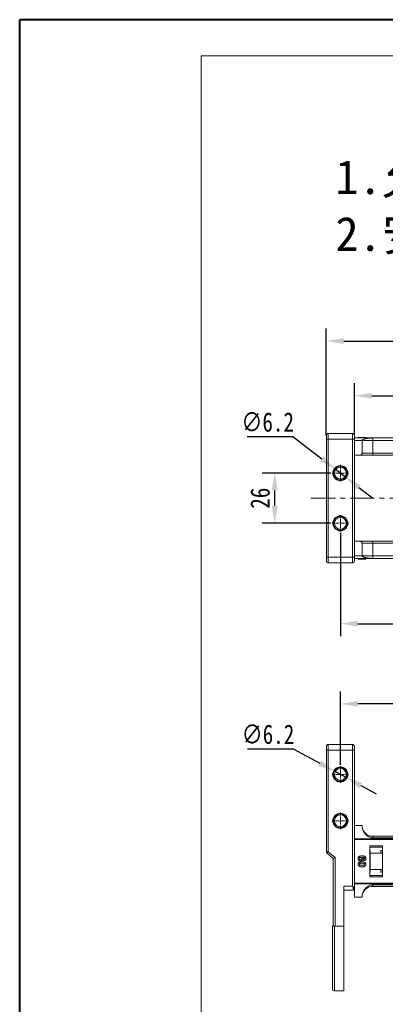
# Model space of a CAD drawing. Header units: millimetres. Extents: x -956 to 636, y -192 to 923.
# Tile 4 of 75: x -956 to -767, y 414 to 923. Entities that reach past the tile are written whole.
import ezdxf

# ---------------------------------------------------------------- set-up
doc = ezdxf.new("R2010")
doc.units = ezdxf.units.MM
doc.linetypes.add('CENTER', pattern=[0.6, 0.375, -0.075, 0.075, -0.075])
doc.linetypes.add('CENTERX2', pattern=[20.32, 12.7, -2.54, 2.54, -2.54])
doc.styles.get("Standard").update_dxf_attribs({"font": '仿宋_GB2312.ttf', "width": 0.8})
doc.styles.add('样式 6', font='仿宋_GB2312.ttf')
doc.dimstyles.new('ISO-45.1', dxfattribs={"dimtxt": 10, "dimasz": 9, "dimexe": 6.5, "dimexo": 0.625, "dimgap": 2.5, "dimtad": 1, "dimtoh": 1, "dimdsep": 46, "dimtxsty": 'Standard', "dimcen": 2.5, "dimadec": 0, "dimazin": 0, "dimtfac": 1, "dimtmove": 0, "dimatfit": 3, "dimfxl": 0, "dimarcsym": 0})
doc.dimstyles.new('副本 ISO-45.1', dxfattribs={"dimtxt": 10, "dimasz": 9, "dimexe": 6.5, "dimexo": 0.625, "dimgap": 2.5, "dimtad": 1, "dimdsep": 46, "dimtxsty": 'Standard', "dimcen": 2.5, "dimadec": 0, "dimazin": 0, "dimtfac": 1, "dimtmove": 0, "dimatfit": 3, "dimfxl": 0, "dimarcsym": 0})

# ---------------------------------------------------------------- blocks, each defined once
blk = doc.blocks.new('*D3288')
at = {"color": 0, "lineweight": -2}
for p, q in [((-789.95, 537.54), (-789.95, 575.61)), ((-475.45, 537.54), (-475.45, 575.61)), ((-484.45, 569.11), (-780.95, 569.11))]:
    blk.add_line(p, q, dxfattribs=at)
at = {"color": 0, "lineweight": 9}
for points in [[(-780.95, 570.61), (-780.95, 567.61), (-789.95, 569.11)], [(-484.45, 570.61), (-484.45, 567.61), (-475.45, 569.11)]]:
    blk.add_solid(points, dxfattribs=at)
at = {"layer": 'Defpoints', "color": 0, "lineweight": 9}
for p in [(-789.95, 569.11), (-789.95, 536.92), (-475.45, 536.92)]:
    blk.add_point(p, dxfattribs=at)
at = {"color": 0, "lineweight": 9, "insert": (-632.7, 576.61), "char_height": 10, "attachment_point": 5}
blk.add_mtext('314.5', dxfattribs=at)
blk = doc.blocks.new('*D3275')
at = {"color": 0, "lineweight": -2}
for p, q in [((-789.95, 657.71), (-789.95, 604.16)), ((-475.45, 657.71), (-475.45, 604.16)), ((-780.95, 610.66), (-484.45, 610.66))]:
    blk.add_line(p, q, dxfattribs=at)
at = {"color": 0, "lineweight": 9}
for points in [[(-780.95, 612.16), (-780.95, 609.16), (-789.95, 610.66)], [(-484.45, 612.16), (-484.45, 609.16), (-475.45, 610.66)]]:
    blk.add_solid(points, dxfattribs=at)
at = {"layer": 'Defpoints', "color": 0, "lineweight": 9}
for p in [(-789.95, 658.34), (-475.45, 658.34), (-475.45, 610.66)]:
    blk.add_point(p, dxfattribs=at)
at = {"color": 0, "lineweight": 9, "insert": (-632.7, 618.16), "char_height": 10, "attachment_point": 5}
blk.add_mtext('314.5', dxfattribs=at)
blk = doc.blocks.new('*D3276')
at = {"color": 0, "lineweight": -2}
for p, q in [((-794.86, 688.63), (-830.4, 688.63)), ((-823.9, 671.63), (-823.9, 679.63)), ((-794.86, 662.63), (-830.4, 662.63))]:
    blk.add_line(p, q, dxfattribs=at)
at = {"color": 0, "lineweight": 9}
for points in [[(-825.4, 679.63), (-822.4, 679.63), (-823.9, 688.63)], [(-825.4, 671.63), (-822.4, 671.63), (-823.9, 662.63)]]:
    blk.add_solid(points, dxfattribs=at)
at = {"layer": 'Defpoints', "color": 0, "lineweight": 9}
for p in [(-823.9, 688.63), (-794.24, 688.63), (-794.24, 662.63)]:
    blk.add_point(p, dxfattribs=at)
at = {"color": 0, "lineweight": 9, "insert": (-831.4, 675.63), "char_height": 10, "attachment_point": 5, "rotation": 90}
blk.add_mtext('26', dxfattribs=at)
blk = doc.blocks.new('*D3279')
at = {"color": 0, "lineweight": -2}
for p, q in [((-782.7, 708.42), (-782.7, 735.18)), ((-482.7, 708.42), (-482.7, 735.18)), ((-773.7, 728.68), (-491.7, 728.68))]:
    blk.add_line(p, q, dxfattribs=at)
at = {"color": 0, "lineweight": 9}
for points in [[(-773.7, 730.18), (-773.7, 727.18), (-782.7, 728.68)], [(-491.7, 730.18), (-491.7, 727.18), (-482.7, 728.68)]]:
    blk.add_solid(points, dxfattribs=at)
at = {"layer": 'Defpoints', "color": 0, "lineweight": 9}
for p in [(-482.7, 728.68), (-782.7, 707.8), (-482.7, 707.8)]:
    blk.add_point(p, dxfattribs=at)
at = {"color": 0, "lineweight": 9, "insert": (-632.7, 736.18), "char_height": 10, "attachment_point": 5}
blk.add_mtext('300', dxfattribs=at)
blk = doc.blocks.new('*D3280')
at = {"color": 0, "lineweight": -2}
for p, q in [((-797.2, 708.14), (-797.2, 763.48)), ((-468.2, 708.14), (-468.2, 763.48)), ((-788.2, 756.98), (-477.2, 756.98))]:
    blk.add_line(p, q, dxfattribs=at)
at = {"color": 0, "lineweight": 9}
for points in [[(-788.2, 758.48), (-788.2, 755.48), (-797.2, 756.98)], [(-477.2, 758.48), (-477.2, 755.48), (-468.2, 756.98)]]:
    blk.add_solid(points, dxfattribs=at)
at = {"layer": 'Defpoints', "color": 0, "lineweight": 9}
for p in [(-468.2, 756.98), (-797.2, 707.51), (-468.2, 707.51)]:
    blk.add_point(p, dxfattribs=at)
at = {"color": 0, "lineweight": 9, "insert": (-632.7, 764.48), "char_height": 10, "attachment_point": 5}
blk.add_mtext('329', dxfattribs=at)
blk = doc.blocks.new('*D3281')
at = {"color": 0, "lineweight": -2}
for p, q in [((-838.16, 707.5), (-814.45, 707.5)), ((-814.45, 707.5), (-799.53, 696.01)), ((-787.49, 686.73), (-792.4, 690.52)), ((-780.36, 681.24), (-773.23, 675.75))]:
    blk.add_line(p, q, dxfattribs=at)
at = {"color": 0, "lineweight": 9}
for points in [[(-798.62, 697.2), (-800.45, 694.82), (-792.4, 690.52)], [(-779.45, 682.43), (-781.28, 680.05), (-787.49, 686.73)]]:
    blk.add_solid(points, dxfattribs=at)
at = {"layer": 'Defpoints', "color": 0, "lineweight": 9}
for p in [(-792.4, 690.52), (-787.49, 686.73)]:
    blk.add_point(p, dxfattribs=at)
at = {"color": 0, "lineweight": 9, "insert": (-827.56, 715), "char_height": 10, "attachment_point": 5}
blk.add_mtext('∅6.2', dxfattribs=at)
blk = doc.blocks.new('*D3282')
at = {"color": 0, "lineweight": -2}
for p, q in [((-838.01, 545.84), (-814.3, 545.84)), ((-814.3, 545.84), (-800.58, 538.4)), ((-787.22, 531.15), (-792.67, 534.11)), ((-779.31, 526.86), (-771.4, 522.57))]:
    blk.add_line(p, q, dxfattribs=at)
at = {"color": 0, "lineweight": 9}
for points in [[(-799.87, 539.71), (-801.3, 537.08), (-792.67, 534.11)], [(-778.59, 528.18), (-780.02, 525.54), (-787.22, 531.15)]]:
    blk.add_solid(points, dxfattribs=at)
at = {"layer": 'Defpoints', "color": 0, "lineweight": 9}
for p in [(-792.67, 534.11), (-787.22, 531.15)]:
    blk.add_point(p, dxfattribs=at)
at = {"color": 0, "lineweight": 9, "insert": (-827.4, 553.34), "char_height": 10, "attachment_point": 5}
blk.add_mtext('∅6.2', dxfattribs=at)

msp = doc.modelspace()

# ---------------------------------------------------------------- linework, layer by layer
at = {"color": 7, "lineweight": 40}
for p in [(-955.855, -192.306), (621.839, 923.349)]:
    msp.add_line(p, (-955.855, 923.349), dxfattribs=at)
at = {"color": 7, "lineweight": 13}
for p in [(-861.945, -173.524), (603.057, 904.567)]:
    msp.add_line(p, (-861.945, 904.567), dxfattribs=at)
at = {"color": 7, "linetype": 'Continuous', "lineweight": 15}
for p, q in [((-796.197, 706.125), (-796.197, 709.125)), ((-796.197, 709.125), (-783.697, 709.125)), ((-783.697, 706.125), (-783.697, 709.125)), ((-796.197, 706.125), (-797.197, 706.125)), ((-797.197, 645.125), (-797.197, 706.125)), ((-796.197, 706.125), (-796.197, 645.125)), ((-783.697, 706.125), (-796.197, 706.125)), ((-782.697, 706.125), (-783.697, 706.125)), ((-783.697, 645.125), (-783.697, 706.125)), ((-782.697, 706.925), (-632.697, 706.925)), ((-632.697, 706.881), (-782.697, 706.881)), ((-782.697, 645.125), (-782.697, 706.125)), ((-782.697, 705.425), (-778.697, 705.425)), ((-780.748, 707.125), (-780.748, 706.925)), ((-778.75, 706.925), (-778.75, 707.125)), ((-773.197, 705.425), (-778.697, 705.425)), ((-778.697, 698.925), (-778.697, 705.425)), ((-776.697, 707.125), (-776.697, 706.925)), ((-773.197, 706.793), (-632.697, 706.793)), ((-773.197, 705.425), (-773.197, 706.793)), ((-773.197, 698.925), (-773.197, 705.425)), ((-632.697, 705.425), (-773.197, 705.425)), ((-778.697, 698.925), (-773.197, 698.925)), ((-773.197, 697.925), (-773.197, 698.925)), ((-773.197, 698.925), (-632.697, 698.925)), ((-779.697, 697.925), (-782.697, 697.925)), ((-632.697, 697.925), (-773.197, 697.925)), ((-782.697, 653.325), (-779.697, 653.325)), ((-773.197, 652.325), (-773.197, 653.325)), ((-773.197, 653.325), (-632.697, 653.325)), ((-778.697, 645.825), (-778.697, 652.325)), ((-773.197, 652.325), (-778.697, 652.325)), ((-773.197, 645.825), (-773.197, 652.325)), ((-632.697, 652.325), (-773.197, 652.325)), ((-796.197, 645.125), (-797.197, 645.125)), ((-796.197, 642.125), (-796.197, 645.125)), ((-796.197, 645.125), (-783.697, 645.125)), ((-782.697, 645.125), (-783.697, 645.125)), ((-783.697, 642.125), (-783.697, 645.125)), ((-778.697, 645.825), (-782.697, 645.825)), ((-782.697, 644.37), (-632.697, 644.37)), ((-632.697, 644.325), (-782.697, 644.325)), ((-780.748, 644.125), (-780.748, 644.325)), ((-780.342, 644.125), (-780.342, 644.325)), ((-778.724, 644.125), (-778.724, 644.325)), ((-778.697, 645.825), (-773.197, 645.825)), ((-777.108, 644.125), (-777.108, 644.325)), ((-776.697, 644.125), (-776.697, 644.325)), ((-773.197, 644.457), (-773.197, 645.825)), ((-773.197, 645.825), (-632.697, 645.825)), ((-632.697, 644.457), (-773.197, 644.457)), ((-783.697, 642.125), (-796.197, 642.125)), ((-796.197, 548.129), (-796.197, 545.129)), ((-783.697, 548.129), (-796.197, 548.129)), ((-783.697, 548.129), (-783.697, 545.129)), ((-797.197, 545.129), (-796.197, 545.129)), ((-797.197, 545.129), (-797.197, 492.588)), ((-796.197, 492.588), (-796.197, 545.129)), ((-796.197, 545.129), (-783.697, 545.129)), ((-783.697, 545.129), (-783.697, 474.692)), ((-783.697, 545.129), (-782.697, 545.129)), ((-782.697, 473.573), (-782.697, 545.129)), ((-782.697, 506.129), (-778.697, 506.129)), ((-773.197, 500.629), (-773.197, 499.743)), ((-632.697, 500.629), (-773.197, 500.629)), ((-773.197, 499.743), (-632.697, 499.743)), ((-632.697, 499.336), (-782.697, 499.336)), ((-782.697, 498.917), (-632.697, 498.917)), ((-774.697, 495.629), (-774.697, 479.629)), ((-768.197, 495.629), (-774.697, 495.629)), ((-774.697, 494.879), (-768.197, 494.879)), ((-768.197, 479.629), (-768.197, 495.629)), ((-796.197, 492.588), (-797.197, 492.588)), ((-796.197, 492.588), (-796.848, 491.829)), ((-796.848, 491.829), (-793.697, 489.129)), ((-792.697, 489.588), (-796.197, 492.588)), ((-793.697, 489.129), (-792.697, 489.588)), ((-792.697, 454.129), (-792.697, 489.588)), ((-774.697, 493.242), (-774.497, 493.242)), ((-774.497, 491.879), (-774.497, 493.242)), ((-768.197, 491.879), (-774.497, 491.879)), ((-774.497, 491.879), (-774.497, 483.379)), ((-768.197, 493.242), (-768.997, 493.242)), ((-768.997, 493.242), (-768.997, 491.925)), ((-768.997, 491.925), (-768.197, 491.925)), ((-793.697, 489.129), (-793.697, 454.129)), ((-777.741, 487.987), (-777.825, 488.757)), ((-774.497, 482.015), (-774.697, 482.015)), ((-768.197, 480.379), (-774.697, 480.379)), ((-774.697, 479.629), (-768.197, 479.629)), ((-774.497, 483.379), (-768.197, 483.379)), ((-774.497, 482.015), (-774.497, 483.379)), ((-768.197, 483.332), (-768.997, 483.332)), ((-768.997, 483.332), (-768.997, 482.015)), ((-768.997, 482.015), (-768.197, 482.015)), ((-788.197, 474.692), (-788.197, 454.129)), ((-783.697, 474.692), (-788.197, 474.692)), ((-632.697, 476.34), (-782.697, 476.34)), ((-782.697, 475.921), (-632.697, 475.921)), ((-632.697, 475.514), (-773.197, 475.514)), ((-773.197, 475.514), (-773.197, 474.629)), ((-773.197, 474.629), (-632.697, 474.629)), ((-788.197, 472.692), (-783.197, 472.692)), ((-783.197, 472.692), (-783.197, 473.201)), ((-782.697, 473.308), (-782.697, 473.573)), ((-782.697, 473.137), (-782.697, 469.129)), ((-778.697, 469.129), (-782.697, 469.129)), ((-792.697, 454.129), (-793.047, 454.129)), ((-793.047, 454.129), (-793.047, 420.629)), ((-788.197, 454.129), (-792.697, 454.129)), ((-788.197, 454.129), (-788.197, 420.629)), ((-793.047, 420.629), (-788.197, 420.629))]:
    msp.add_line(p, q, dxfattribs=at)
at = {"color": 1, "linetype": 'CENTER', "lineweight": 9, "ltscale": 3.9624}
for p, q in [((-794.237, 688.625), (-785.657, 688.625)), ((-789.947, 692.915), (-789.947, 684.335)), ((-789.947, 666.915), (-789.947, 658.335)), ((-794.237, 662.625), (-785.657, 662.625)), ((-789.947, 528.339), (-789.947, 536.919)), ((-794.237, 532.629), (-785.657, 532.629)), ((-789.947, 504.339), (-789.947, 512.919)), ((-794.237, 508.629), (-785.657, 508.629))]:
    msp.add_line(p, q, dxfattribs=at)
at = {"color": 1, "linetype": 'CENTERX2', "lineweight": 13}
msp.add_line((-805.237, 675.625), (-458.552, 675.625), dxfattribs=at)
at = {"color": 7, "linetype": 'Continuous', "lineweight": 15}
for centre, radius in [((-789.947, 688.625), 3.9), ((-789.947, 688.625), 3.1), ((-789.947, 662.625), 3.9), ((-789.947, 662.625), 3.1), ((-789.947, 532.629), 3.9), ((-789.947, 532.629), 3.1), ((-789.947, 508.629), 3.9), ((-789.947, 508.629), 3.1)]:
    msp.add_circle(centre, radius, dxfattribs=at)
for centre, radius, start, end in [((-796.197, 708.125), 1, 90, 180), ((-783.697, 708.125), 1, 0, 90), ((-796.197, 643.125), 1, 180, 270), ((-783.697, 643.125), 1, 270, 0), ((-796.197, 547.129), 1, 90, 180), ((-783.697, 547.129), 1, 0, 90), ((-773.197, 506.129), 5.5, 187.91122, 270), ((-796.197, 492.588), 1, 180, 229.39871), ((-773.197, 469.129), 5.5, 90, 180), ((-783.141, 473.648), 0.451, 262.91865, 350.4798), ((-783.197, 473.192), 0.5, 270, 0), ((-793.047, 421.629), 1, 180, 270)]:
    msp.add_arc(centre, radius, start, end, dxfattribs=at)
for points, knots in [([(-797.197, 706.125), (-797.197, 706.377), (-797.197, 706.765), (-797.197, 707.231), (-797.197, 707.549), (-797.197, 707.808), (-797.197, 708.057), (-797.197, 708.098), (-797.197, 708.125)], [0, 0, 0, 0, 0.2394429, 0.3698071, 0.5000001, 0.6303641, 0.7605571, 1, 1, 1, 1]), ([(-782.697, 706.125), (-782.697, 706.377), (-782.697, 706.765), (-782.697, 707.231), (-782.697, 707.549), (-782.697, 707.808), (-782.697, 708.057), (-782.697, 708.098), (-782.697, 708.125)], [0, 0, 0, 0, 0.2394429, 0.3696359, 0.4999999, 0.6301929, 0.7605571, 1, 1, 1, 1]), ([(-780.748, 707.125), (-780.737, 707.125), (-780.716, 707.125), (-780.515, 707.125), (-780.21, 707.125), (-779.674, 707.125), (-779.164, 707.125), (-778.809, 707.125), (-778.75, 707.125)], [0, 0, 0, 0, 0.1482689, 0.2976473, 0.4424214, 0.6078512, 0.9356585, 1, 1, 1, 1]), ([(-778.75, 707.125), (-778.617, 707.125), (-778.216, 707.125), (-777.66, 707.125), (-777.151, 707.125), (-776.849, 707.125), (-776.711, 707.125), (-776.701, 707.125), (-776.697, 707.125)], [0, 0, 0, 0, 0.1423372, 0.4291269, 0.5899433, 0.7512055, 0.9098946, 1, 1, 1, 1]), ([(-778.697, 705.425), (-778.677, 705.507), (-778.639, 705.669), (-778.336, 705.907), (-777.858, 706.131), (-777.207, 706.334), (-776.401, 706.51), (-775.573, 706.637), (-774.786, 706.722), (-774.035, 706.779), (-773.491, 706.788), (-773.197, 706.793)], [0, 0, 0, 0, 0.1245955, 0.2491892, 0.3738223, 0.4984451, 0.6220504, 0.7455895, 0.8257011, 0.9057067, 1, 1, 1, 1]), ([(-779.697, 697.925), (-779.584, 697.936), (-779.359, 697.958), (-779.06, 698.131), (-778.834, 698.384), (-778.714, 698.666), (-778.702, 698.851), (-778.697, 698.925)], [0, 0, 0, 0, 0.21469386, 0.42938772, 0.64408158, 0.85877544, 1, 1, 1, 1]), ([(-773.197, 697.925), (-773.593, 697.925), (-774.41, 697.925), (-775.621, 697.925), (-776.786, 697.925), (-777.826, 697.925), (-778.531, 697.925), (-778.978, 697.925), (-779.333, 697.925), (-779.632, 697.925), (-779.676, 697.925), (-779.697, 697.925)], [0, 0, 0, 0, 0.1164968, 0.2399717, 0.3685799, 0.4999174, 0.6312549, 0.6956158, 0.7600283, 0.8835032, 1, 1, 1, 1]), ([(-786.347, 688.625), (-786.359, 688.851), (-786.383, 689.304), (-786.587, 689.976), (-786.915, 690.616), (-787.384, 691.188), (-787.86, 691.578), (-788.283, 691.825), (-788.713, 692.021), (-789.268, 692.184), (-789.947, 692.246), (-790.625, 692.184), (-791.297, 691.986), (-791.938, 691.656), (-792.509, 691.188), (-792.899, 690.712), (-793.147, 690.288), (-793.341, 689.859), (-793.511, 689.304), (-793.535, 688.851), (-793.547, 688.625)], [0, 0, 0, 0, 0.05998, 0.1199831, 0.1849463, 0.249957, 0.3149202, 0.3472901, 0.3800161, 0.4399843, 0.4999996, 0.5599679, 0.6199831, 0.6849463, 0.749957, 0.8149202, 0.8472901, 0.8800161, 0.9399965, 1, 1, 1, 1]), ([(-793.547, 688.625), (-793.535, 688.399), (-793.511, 687.946), (-793.306, 687.274), (-792.978, 686.634), (-792.51, 686.063), (-792.033, 685.672), (-791.61, 685.425), (-791.181, 685.23), (-790.625, 685.067), (-789.947, 685.004), (-789.268, 685.067), (-788.596, 685.264), (-787.956, 685.594), (-787.384, 686.062), (-786.994, 686.538), (-786.746, 686.962), (-786.552, 687.391), (-786.383, 687.946), (-786.359, 688.399), (-786.347, 688.625)], [0, 0, 0, 0, 0.05998, 0.1199831, 0.1849463, 0.249957, 0.3149202, 0.3472901, 0.3800161, 0.4399843, 0.4999996, 0.5599679, 0.6199831, 0.6849463, 0.749957, 0.8149202, 0.8472901, 0.8800161, 0.9399965, 1, 1, 1, 1]), ([(-786.347, 662.625), (-786.359, 662.851), (-786.383, 663.304), (-786.587, 663.976), (-786.915, 664.616), (-787.384, 665.188), (-787.86, 665.578), (-788.283, 665.825), (-788.713, 666.021), (-789.268, 666.184), (-789.947, 666.246), (-790.625, 666.184), (-791.297, 665.986), (-791.938, 665.656), (-792.509, 665.188), (-792.899, 664.712), (-793.147, 664.288), (-793.341, 663.859), (-793.511, 663.304), (-793.535, 662.851), (-793.547, 662.625)], [0, 0, 0, 0, 0.05998, 0.1199831, 0.1849463, 0.249957, 0.3149202, 0.3472901, 0.3800161, 0.4399843, 0.4999996, 0.5599679, 0.6199831, 0.6849463, 0.749957, 0.8149202, 0.8472901, 0.8800161, 0.9399965, 1, 1, 1, 1]), ([(-793.547, 662.625), (-793.535, 662.399), (-793.511, 661.946), (-793.306, 661.274), (-792.978, 660.634), (-792.51, 660.063), (-792.033, 659.672), (-791.61, 659.425), (-791.181, 659.23), (-790.625, 659.067), (-789.947, 659.004), (-789.268, 659.067), (-788.596, 659.264), (-787.956, 659.594), (-787.384, 660.062), (-786.994, 660.538), (-786.746, 660.962), (-786.552, 661.391), (-786.383, 661.946), (-786.359, 662.399), (-786.347, 662.625)], [0, 0, 0, 0, 0.05998, 0.1199831, 0.1849463, 0.249957, 0.3149202, 0.3472901, 0.3800161, 0.4399843, 0.4999996, 0.5599679, 0.6199831, 0.6849463, 0.749957, 0.8149202, 0.8472901, 0.8800161, 0.9399965, 1, 1, 1, 1]), ([(-778.697, 652.325), (-778.708, 652.438), (-778.73, 652.662), (-778.902, 652.962), (-779.156, 653.188), (-779.437, 653.308), (-779.623, 653.32), (-779.697, 653.325)], [0, 0, 0, 0, 0.2146939, 0.4293877, 0.6440816, 0.8587754, 1, 1, 1, 1]), ([(-779.697, 653.325), (-779.676, 653.325), (-779.632, 653.325), (-779.271, 653.325), (-778.671, 653.325), (-777.826, 653.325), (-776.956, 653.325), (-776.192, 653.325), (-775.411, 653.325), (-774.41, 653.325), (-773.593, 653.325), (-773.197, 653.325)], [0, 0, 0, 0, 0.11649679, 0.2399717, 0.36857994, 0.49991744, 0.63125493, 0.69561579, 0.7600283, 0.88350321, 1, 1, 1, 1]), ([(-797.197, 643.125), (-797.197, 643.152), (-797.197, 643.194), (-797.197, 643.443), (-797.197, 643.701), (-797.197, 644.019), (-797.197, 644.485), (-797.197, 644.874), (-797.197, 645.125)], [0, 0, 0, 0, 0.23944295, 0.36980709, 0.50000008, 0.63036414, 0.76055705, 1, 1, 1, 1]), ([(-782.697, 643.125), (-782.697, 643.152), (-782.697, 643.193), (-782.697, 643.442), (-782.697, 643.701), (-782.697, 644.019), (-782.697, 644.485), (-782.697, 644.874), (-782.697, 645.125)], [0, 0, 0, 0, 0.2394429, 0.3696359, 0.4999999, 0.6301929, 0.7605571, 1, 1, 1, 1]), ([(-780.342, 644.125), (-780.392, 644.125), (-780.494, 644.125), (-780.609, 644.125), (-780.692, 644.125), (-780.731, 644.125), (-780.746, 644.125), (-780.747, 644.125), (-780.748, 644.125)], [0, 0, 0, 0, 0.1937693, 0.3935642, 0.587886, 0.7891312, 0.8942826, 1, 1, 1, 1]), ([(-778.724, 644.125), (-778.858, 644.125), (-779.161, 644.125), (-779.681, 644.125), (-780.103, 644.125), (-780.312, 644.125), (-780.342, 644.125)], [0, 0, 0, 0, 0.2366286, 0.5373614, 0.9329864, 1, 1, 1, 1]), ([(-777.108, 644.125), (-777.162, 644.125), (-777.271, 644.125), (-777.503, 644.125), (-777.799, 644.125), (-778.13, 644.125), (-778.44, 644.125), (-778.629, 644.125), (-778.724, 644.125)], [0, 0, 0, 0, 0.118432, 0.2393289, 0.4494336, 0.6641784, 0.8318201, 1, 1, 1, 1]), ([(-773.197, 644.457), (-773.588, 644.466), (-774.284, 644.481), (-775.204, 644.57), (-775.988, 644.673), (-776.701, 644.802), (-777.364, 644.962), (-777.935, 645.151), (-778.371, 645.366), (-778.645, 645.593), (-778.679, 645.748), (-778.697, 645.825)], [0, 0, 0, 0, 0.1253767, 0.2231439, 0.3210442, 0.4226148, 0.5242047, 0.6437825, 0.7633681, 0.8816833, 1, 1, 1, 1]), ([(-776.697, 644.125), (-776.699, 644.125), (-776.703, 644.125), (-776.747, 644.125), (-776.825, 644.125), (-776.924, 644.125), (-777.022, 644.125), (-777.079, 644.125), (-777.108, 644.125)], [0, 0, 0, 0, 0.1926273, 0.3886837, 0.5820134, 0.7832006, 0.8910383, 1, 1, 1, 1]), ([(-797.197, 547.129), (-797.197, 547.102), (-797.197, 547.06), (-797.197, 546.811), (-797.197, 546.553), (-797.197, 546.234), (-797.197, 545.768), (-797.197, 545.38), (-797.197, 545.129)], [0, 0, 0, 0, 0.2394429, 0.3698071, 0.5000001, 0.6303641, 0.7605571, 1, 1, 1, 1]), ([(-782.697, 545.129), (-782.697, 545.38), (-782.697, 545.768), (-782.697, 546.234), (-782.697, 546.553), (-782.697, 546.811), (-782.697, 547.06), (-782.697, 547.102), (-782.697, 547.129)], [0, 0, 0, 0, 0.2394429, 0.3696359, 0.4999999, 0.6301929, 0.7605571, 1, 1, 1, 1]), ([(-789.947, 529.029), (-790.173, 529.041), (-790.625, 529.065), (-791.297, 529.269), (-791.938, 529.597), (-792.509, 530.066), (-792.9, 530.542), (-793.147, 530.965), (-793.342, 531.395), (-793.505, 531.95), (-793.568, 532.628), (-793.505, 533.307), (-793.308, 533.979), (-792.978, 534.62), (-792.51, 535.191), (-792.033, 535.581), (-791.61, 535.829), (-791.181, 536.023), (-790.625, 536.193), (-790.173, 536.217), (-789.947, 536.229)], [0, 0, 0, 0, 0.05998, 0.1199831, 0.1849463, 0.249957, 0.3149202, 0.3472901, 0.3800161, 0.4399843, 0.4999996, 0.5599679, 0.6199831, 0.6849463, 0.749957, 0.8149202, 0.8472901, 0.8800161, 0.9399965, 1, 1, 1, 1]), ([(-789.947, 536.229), (-789.721, 536.216), (-789.268, 536.192), (-788.596, 535.988), (-787.956, 535.66), (-787.384, 535.191), (-786.994, 534.715), (-786.746, 534.292), (-786.551, 533.863), (-786.388, 533.307), (-786.326, 532.629), (-786.388, 531.95), (-786.585, 531.278), (-786.915, 530.637), (-787.384, 530.066), (-787.86, 529.676), (-788.283, 529.428), (-788.713, 529.234), (-789.268, 529.064), (-789.72, 529.04), (-789.947, 529.029)], [0, 0, 0, 0, 0.05998, 0.1199831, 0.1849463, 0.249957, 0.3149202, 0.3472901, 0.3800161, 0.4399843, 0.4999996, 0.5599679, 0.6199831, 0.6849463, 0.749957, 0.8149202, 0.8472901, 0.8800161, 0.9399965, 1, 1, 1, 1]), ([(-789.947, 505.029), (-790.173, 505.041), (-790.625, 505.065), (-791.297, 505.269), (-791.938, 505.597), (-792.509, 506.066), (-792.9, 506.542), (-793.147, 506.965), (-793.342, 507.395), (-793.505, 507.95), (-793.568, 508.628), (-793.505, 509.307), (-793.308, 509.979), (-792.978, 510.62), (-792.51, 511.191), (-792.033, 511.581), (-791.61, 511.829), (-791.181, 512.023), (-790.625, 512.193), (-790.173, 512.217), (-789.947, 512.229)], [0, 0, 0, 0, 0.05997996, 0.1199831, 0.18494633, 0.24995699, 0.31492025, 0.34729014, 0.38001606, 0.43998433, 0.49999957, 0.55996785, 0.6199831, 0.68494633, 0.74995699, 0.81492025, 0.84729014, 0.88001606, 0.93999645, 1, 1, 1, 1]), ([(-789.947, 512.229), (-789.721, 512.216), (-789.268, 512.192), (-788.596, 511.988), (-787.956, 511.66), (-787.384, 511.191), (-786.994, 510.715), (-786.746, 510.292), (-786.551, 509.863), (-786.388, 509.307), (-786.326, 508.629), (-786.388, 507.95), (-786.585, 507.278), (-786.915, 506.637), (-787.384, 506.066), (-787.86, 505.676), (-788.283, 505.428), (-788.713, 505.234), (-789.268, 505.064), (-789.72, 505.04), (-789.947, 505.029)], [0, 0, 0, 0, 0.05998, 0.1199831, 0.1849463, 0.249957, 0.3149202, 0.3472901, 0.3800161, 0.4399843, 0.4999996, 0.5599679, 0.6199831, 0.6849463, 0.749957, 0.8149202, 0.8472901, 0.8800161, 0.9399965, 1, 1, 1, 1]), ([(-778.697, 506.129), (-778.677, 505.748), (-778.639, 504.988), (-778.336, 503.88), (-777.858, 502.836), (-777.207, 501.888), (-776.401, 501.067), (-775.573, 500.473), (-774.786, 500.078), (-774.035, 499.809), (-773.491, 499.766), (-773.197, 499.743)], [0, 0, 0, 0, 0.1245955, 0.2491892, 0.3738223, 0.4984451, 0.6220504, 0.7455895, 0.8257011, 0.9057067, 1, 1, 1, 1]), ([(-780.748, 489.143), (-780.737, 489.278), (-780.716, 489.55), (-780.515, 489.91), (-780.21, 490.201), (-779.674, 490.442), (-779.164, 490.496), (-778.809, 490.5), (-778.75, 490.5)], [0, 0, 0, 0, 0.1482689, 0.2976473, 0.4424214, 0.6078512, 0.9356585, 1, 1, 1, 1]), ([(-780.081, 489.158), (-780.074, 489.226), (-780.06, 489.363), (-779.943, 489.538), (-779.786, 489.665), (-779.603, 489.723), (-779.484, 489.728), (-779.426, 489.731)], [0, 0, 0, 0, 0.2079047, 0.4199807, 0.6306256, 0.821735, 1, 1, 1, 1]), ([(-779.426, 489.731), (-779.343, 489.726), (-779.207, 489.718), (-779.038, 489.627), (-778.929, 489.505), (-778.86, 489.356), (-778.854, 489.249), (-778.851, 489.197)], [0, 0, 0, 0, 0.2767209, 0.4568705, 0.6370074, 0.8240683, 1, 1, 1, 1]), ([(-778.75, 490.5), (-778.617, 490.497), (-778.216, 490.489), (-777.66, 490.398), (-777.151, 490.12), (-776.849, 489.773), (-776.711, 489.403), (-776.701, 489.17), (-776.697, 489.085)], [0, 0, 0, 0, 0.1423372, 0.4291269, 0.5899433, 0.7512055, 0.9098946, 1, 1, 1, 1]), ([(-777.363, 489.184), (-777.369, 489.238), (-777.38, 489.346), (-777.48, 489.498), (-777.652, 489.64), (-778.014, 489.749), (-778.314, 489.773), (-778.519, 489.79)], [0, 0, 0, 0, 0.1120492, 0.2243802, 0.3701146, 0.5702758, 1, 1, 1, 1]), ([(-778.519, 489.79), (-778.471, 489.743), (-778.372, 489.649), (-778.281, 489.503), (-778.231, 489.376), (-778.203, 489.277), (-778.187, 489.173), (-778.185, 489.102), (-778.184, 489.067)], [0, 0, 0, 0, 0.2436536, 0.4957602, 0.6178923, 0.7415029, 0.8700251, 1, 1, 1, 1]), ([(-779.444, 487.885), (-779.578, 487.893), (-779.848, 487.908), (-780.229, 488.074), (-780.529, 488.359), (-780.72, 488.733), (-780.738, 489.006), (-780.748, 489.143)], [0, 0, 0, 0, 0.1978309, 0.3972998, 0.5989102, 0.7987412, 1, 1, 1, 1]), ([(-780.748, 486.116), (-780.738, 486.251), (-780.717, 486.523), (-780.519, 486.877), (-780.205, 487.165), (-779.594, 487.398), (-779.074, 487.413), (-778.716, 487.423)], [0, 0, 0, 0, 0.1475277, 0.2965695, 0.43214, 0.6087374, 1, 1, 1, 1]), ([(-780.342, 485.204), (-780.392, 485.248), (-780.494, 485.338), (-780.609, 485.507), (-780.692, 485.696), (-780.731, 485.865), (-780.746, 486.007), (-780.747, 486.079), (-780.748, 486.116)], [0, 0, 0, 0, 0.1937693, 0.3935642, 0.587886, 0.7891312, 0.8942826, 1, 1, 1, 1]), ([(-778.724, 484.808), (-778.858, 484.81), (-779.161, 484.815), (-779.681, 484.886), (-780.103, 485.024), (-780.312, 485.181), (-780.342, 485.204)], [0, 0, 0, 0, 0.2366286, 0.5373614, 0.9329864, 1, 1, 1, 1]), ([(-779.483, 488.654), (-779.569, 488.658), (-779.706, 488.665), (-779.885, 488.738), (-779.994, 488.848), (-780.068, 488.992), (-780.077, 489.099), (-780.081, 489.158)], [0, 0, 0, 0, 0.2886974, 0.4635526, 0.6399417, 0.8018084, 1, 1, 1, 1]), ([(-780.081, 486.116), (-780.073, 486.184), (-780.06, 486.294), (-779.974, 486.423), (-779.823, 486.525), (-779.551, 486.619), (-779.162, 486.648), (-778.871, 486.652), (-778.724, 486.654)], [0, 0, 0, 0, 0.125351, 0.2021974, 0.2791824, 0.4597421, 0.727968, 1, 1, 1, 1]), ([(-779.689, 485.663), (-779.758, 485.686), (-779.869, 485.724), (-779.995, 485.832), (-780.061, 485.953), (-780.079, 486.053), (-780.081, 486.107), (-780.081, 486.116)], [0, 0, 0, 0, 0.3336776, 0.5404125, 0.7472639, 0.9612091, 1, 1, 1, 1]), ([(-778.724, 485.577), (-778.791, 485.578), (-778.924, 485.579), (-779.105, 485.584), (-779.266, 485.595), (-779.407, 485.609), (-779.549, 485.627), (-779.642, 485.651), (-779.689, 485.663)], [0, 0, 0, 0, 0.2059417, 0.4119594, 0.558149, 0.7045024, 0.8518015, 1, 1, 1, 1]), ([(-778.851, 489.197), (-778.856, 489.129), (-778.866, 489.004), (-778.96, 488.843), (-779.095, 488.724), (-779.28, 488.662), (-779.413, 488.657), (-779.483, 488.654)], [0, 0, 0, 0, 0.2137567, 0.3949441, 0.5765849, 0.7773109, 1, 1, 1, 1]), ([(-778.184, 489.067), (-778.196, 488.931), (-778.221, 488.659), (-778.437, 488.31), (-778.738, 488.045), (-779.091, 487.903), (-779.335, 487.891), (-779.444, 487.885)], [0, 0, 0, 0, 0.2102159, 0.4219747, 0.6200164, 0.8310369, 1, 1, 1, 1]), ([(-778.724, 486.654), (-778.657, 486.654), (-778.524, 486.653), (-778.343, 486.647), (-778.181, 486.637), (-778.039, 486.623), (-777.896, 486.604), (-777.803, 486.58), (-777.756, 486.568)], [0, 0, 0, 0, 0.20527, 0.4106157, 0.5571475, 0.7038444, 0.8514751, 1, 1, 1, 1]), ([(-777.363, 486.116), (-777.369, 486.058), (-777.379, 485.957), (-777.454, 485.829), (-777.594, 485.718), (-777.866, 485.619), (-778.262, 485.582), (-778.569, 485.579), (-778.724, 485.577)], [0, 0, 0, 0, 0.1056461, 0.1862213, 0.267042, 0.4315406, 0.7127076, 1, 1, 1, 1]), ([(-777.108, 485.201), (-777.162, 485.161), (-777.271, 485.082), (-777.503, 484.976), (-777.799, 484.887), (-778.13, 484.837), (-778.44, 484.812), (-778.629, 484.809), (-778.724, 484.808)], [0, 0, 0, 0, 0.118432, 0.2393289, 0.4494336, 0.6641784, 0.8318201, 1, 1, 1, 1]), ([(-778.716, 487.423), (-778.582, 487.421), (-778.279, 487.416), (-777.752, 487.344), (-777.332, 487.203), (-777.126, 487.045), (-777.103, 487.028)], [0, 0, 0, 0, 0.2373811, 0.5389182, 0.9490817, 1, 1, 1, 1]), ([(-777.825, 488.757), (-777.747, 488.769), (-777.625, 488.789), (-777.481, 488.879), (-777.4, 488.984), (-777.367, 489.093), (-777.365, 489.159), (-777.363, 489.184)], [0, 0, 0, 0, 0.33384, 0.5245467, 0.7163724, 0.8918244, 1, 1, 1, 1]), ([(-777.756, 486.568), (-777.687, 486.545), (-777.575, 486.507), (-777.449, 486.399), (-777.383, 486.275), (-777.366, 486.176), (-777.364, 486.122), (-777.363, 486.116)], [0, 0, 0, 0, 0.3348035, 0.5425606, 0.750382, 0.9707212, 1, 1, 1, 1]), ([(-776.697, 489.085), (-776.707, 488.949), (-776.727, 488.703), (-776.911, 488.391), (-777.187, 488.15), (-777.484, 488.034), (-777.684, 487.998), (-777.741, 487.987)], [0, 0, 0, 0, 0.2426908, 0.4390024, 0.635006, 0.8950587, 1, 1, 1, 1]), ([(-776.697, 486.116), (-776.699, 486.049), (-776.703, 485.914), (-776.747, 485.716), (-776.825, 485.526), (-776.924, 485.381), (-777.022, 485.274), (-777.079, 485.225), (-777.108, 485.201)], [0, 0, 0, 0, 0.1926273, 0.3886837, 0.5820134, 0.7832006, 0.8910383, 1, 1, 1, 1]), ([(-777.103, 487.028), (-777.053, 486.983), (-776.951, 486.893), (-776.835, 486.724), (-776.752, 486.536), (-776.714, 486.366), (-776.699, 486.225), (-776.698, 486.152), (-776.697, 486.116)], [0, 0, 0, 0, 0.1937762, 0.3936, 0.5878635, 0.7889077, 0.894169, 1, 1, 1, 1]), ([(-783.697, 474.692), (-783.58, 474.422), (-783.4, 474.004), (-783.228, 473.505), (-783.207, 473.296), (-783.197, 473.201)], [0, 0, 0, 0, 0.4984131, 0.7729366, 1, 1, 1, 1]), ([(-783.697, 474.692), (-783.574, 474.585), (-783.329, 474.374), (-782.999, 474.064), (-782.749, 473.785), (-782.714, 473.641), (-782.697, 473.573)], [0, 0, 0, 0, 0.2515188, 0.5017844, 0.7656323, 1, 1, 1, 1]), ([(-773.197, 475.514), (-773.588, 475.473), (-774.284, 475.399), (-775.204, 474.988), (-775.988, 474.504), (-776.701, 473.901), (-777.364, 473.158), (-777.935, 472.277), (-778.371, 471.27), (-778.645, 470.211), (-778.679, 469.489), (-778.697, 469.129)], [0, 0, 0, 0, 0.1253767, 0.2231439, 0.3210442, 0.4226148, 0.5242047, 0.6437825, 0.7633681, 0.8816833, 1, 1, 1, 1]), ([(-794.047, 454.129), (-794.047, 453.137), (-794.047, 451.155), (-794.047, 448.147), (-794.047, 445.134), (-794.047, 442.45), (-794.047, 440.148), (-794.047, 438.203), (-794.047, 436), (-794.047, 433.6), (-794.047, 431.107), (-794.047, 428.857), (-794.047, 426.892), (-794.047, 425.221), (-794.047, 423.878), (-794.047, 422.843), (-794.047, 422.138), (-794.047, 421.707), (-794.047, 421.655), (-794.047, 421.629)], [0, 0, 0, 0, 0.0582491, 0.116493, 0.1782416, 0.23998, 0.2829052, 0.3257282, 0.3686443, 0.434335, 0.5000152, 0.565706, 0.6313862, 0.6957083, 0.76002, 0.8217687, 0.883507, 0.9417587, 1, 1, 1, 1]), ([(-793.047, 454.129), (-793.159, 454.129), (-793.384, 454.129), (-793.684, 454.129), (-793.91, 454.129), (-794.03, 454.129), (-794.042, 454.129), (-794.047, 454.129)], [0, 0, 0, 0, 0.2146939, 0.4293877, 0.6440816, 0.8587754, 1, 1, 1, 1])]:
    msp.add_open_spline(points, degree=3, knots=knots, dxfattribs=at)

# ---------------------------------------------------------------- texts
at = {"insert": (-792.51, 880.122), "char_height": 17.64817, "attachment_point": 1, "style": '样式 6'}
msp.add_mtext('        技术要求\\P1.允许装载直径最大{\\fISOCPEUR|b0|i0|c0|p34;%%C}41mm；\\P2.安装孔尺寸见下接头尺寸图。', dxfattribs=at)

# ---------------------------------------------------------------- dimensions: what is measured, and where the dimension line sits
at = {"color": 5, "lineweight": 9}
for base, p1, p2, picture, middle in [((-468.197, 756.983), (-797.197, 707.514), (-468.197, 707.514), '*D3280', (-632.697, 764.483)), ((-482.697, 728.682), (-782.697, 707.799), (-482.697, 707.799), '*D3279', (-632.697, 736.182)), ((-475.447, 610.657), (-789.947, 658.335), (-475.447, 658.335), '*D3275', (-632.697, 618.157)), ((-789.947, 569.108), (-475.447, 536.919), (-789.947, 536.919), '*D3288', (-632.697, 576.608))]:
    dim = msp.add_linear_dim(base=base, p1=p1, p2=p2, dimstyle='副本 ISO-45.1', dxfattribs=at)
    dim.commit()
    dim.dimension.update_dxf_attribs({"geometry": picture, "text_midpoint": middle})
for p1, p2, picture, middle in [((-787.491, 686.734), (-792.403, 690.517), '*D3281', (-827.555, 707.501)), ((-787.222, 531.151), (-792.672, 534.106), '*D3282', (-827.404, 545.835))]:
    dim = msp.add_diameter_dim_2p(p1=p1, p2=p2, dimstyle='ISO-45.1', dxfattribs=at)
    dim.commit()
    dim.dimension.update_dxf_attribs({"geometry": picture, "text_midpoint": middle, "dimtype": 163})
dim = msp.add_linear_dim(base=(-823.903, 688.625), p1=(-794.237, 662.625), p2=(-794.237, 688.625), angle=270, dimstyle='副本 ISO-45.1', dxfattribs=at)
dim.commit()
dim.dimension.update_dxf_attribs({"geometry": '*D3276', "text_midpoint": (-831.403, 675.625)})

doc.saveas('drawing.dxf')
